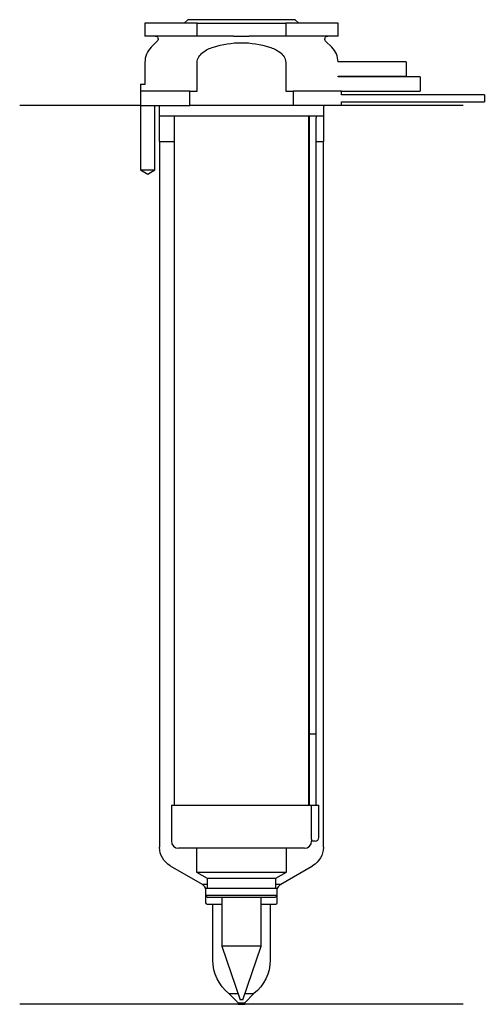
# Model space of a CAD drawing. Header units: inches. Extents: x 27 to 91, y 147 to 284.
import ezdxf

# ---------------------------------------------------------------- set-up
doc = ezdxf.new("R2010")
doc.units = ezdxf.units.IN
for name, color, linetype in [('201', 7, 'Continuous'), ('30', 7, 'Continuous'), ('32', 7, 'Continuous')]:
    doc.layers.add(name, color=color, linetype=linetype)

msp = doc.modelspace()

# ---------------------------------------------------------------- linework, layer by layer
at = {"layer": '201', "color": 113}
for p, q in [((43.43, 272.31), (26.53, 272.31)), ((43.43, 272.31), (43.43, 263.31)), ((45.43, 263.31), (45.43, 272.31)), ((45.93, 272.31), (46.03, 272.21)), ((46.03, 272.21), (46.03, 267.31)), ((69.03, 272.21), (69.13, 272.31)), ((69.03, 267.31), (69.03, 272.21)), ((88.53, 272.31), (71.53, 272.31)), ((46.03, 267.31), (46.08, 267.31)), ((46.08, 267.31), (48.13, 267.31)), ((46.08, 267.31), (46.08, 168.66)), ((66.93, 267.31), (66.98, 267.31)), ((67.98, 267.31), (68.98, 267.31)), ((68.98, 168.66), (68.98, 267.31)), ((68.98, 267.31), (69.03, 267.31)), ((43.43, 263.31), (44.43, 262.74)), ((44.43, 262.74), (45.43, 263.31)), ((47.58, 166.07), (52.02, 163.5)), ((63.03, 163.5), (67.48, 166.07)), ((52.02, 163.5), (52.72, 163.5)), ((52.4, 163.12), (52.02, 163.5)), ((52.52, 162.83), (52.52, 160.9)), ((62.33, 163.5), (63.03, 163.5)), ((62.53, 160.9), (62.53, 162.83)), ((63.03, 163.5), (62.65, 163.12)), ((52.72, 160.7), (53.53, 160.7)), ((53.53, 152.88), (53.53, 160.7)), ((53.53, 160.7), (54.78, 160.7)), ((60.28, 160.7), (61.53, 160.7)), ((61.53, 160.7), (61.53, 152.88)), ((61.53, 160.7), (62.33, 160.7)), ((57.08, 146.9), (55.78, 148.2)), ((55.78, 148.2), (57.02, 148.2)), ((59.28, 148.2), (57.98, 146.9)), ((58.03, 148.2), (59.28, 148.2)), ((57.08, 146.7), (26.53, 146.7)), ((57.08, 146.9), (57.08, 146.7)), ((57.08, 146.9), (57.98, 146.9)), ((57.08, 146.7), (57.98, 146.7)), ((57.98, 146.7), (57.98, 146.9)), ((88.53, 146.7), (57.98, 146.7))]:
    msp.add_line(p, q, dxfattribs=at)
at = {"layer": '201', "color": 113, "extrusion": (0, 0, -1)}
for centre, radius, start, end in [((-49.08, 168.66), 3, 300, 360), ((-65.98, 168.66), 3, 180, 240), ((-59.53, 152.88), 6, -51.3178, 0), ((-55.53, 152.88), 6, 180, 231.3178)]:
    msp.add_arc(centre, radius, start, end, dxfattribs=at)
at = {"layer": '201', "color": 113}
for centre, radius, start, end in [((52.12, 162.83), 0.4, 0, 45), ((62.93, 162.83), 0.4, 135, 180), ((52.72, 160.9), 0.2, 180, 270), ((62.33, 160.9), 0.2, -90, 0)]:
    msp.add_arc(centre, radius, start, end, dxfattribs=at)
at = {"layer": '30', "color": 113}
for p, q in [((44.03, 283.81), (44.03, 282.01)), ((51.34, 283.81), (44.03, 283.81)), ((50.03, 284.31), (49.53, 283.81)), ((65.03, 284.31), (50.03, 284.31)), ((51.34, 282.01), (51.34, 283.81)), ((51.34, 283.81), (63.71, 283.81)), ((63.71, 283.81), (63.71, 282.01)), ((71.03, 283.81), (63.71, 283.81)), ((65.53, 283.81), (65.03, 284.31)), ((71.03, 282.01), (71.03, 283.81)), ((51.34, 282.01), (44.03, 282.01)), ((45.76, 281.33), (44.9, 280.48)), ((56.43, 282.01), (51.34, 282.01)), ((63.71, 282.01), (58.62, 282.01)), ((71.03, 282.01), (63.71, 282.01)), ((70.15, 280.48), (69.29, 281.33)), ((44.03, 278.35), (44.03, 275.31)), ((51.34, 274.31), (51.34, 278.35)), ((63.71, 278.35), (63.71, 274.31)), ((43.43, 275.31), (44.06, 275.31)), ((43.43, 275.31), (43.43, 263.31)), ((71.03, 276.31), (71.03, 276.41)), ((50.31, 274.31), (43.53, 274.31)), ((50.31, 274.31), (51.34, 274.31)), ((50.31, 272.31), (50.31, 274.31)), ((63.71, 274.31), (64.74, 274.31)), ((64.74, 274.31), (64.74, 272.31)), ((71.53, 274.31), (64.74, 274.31)), ((71.53, 273.81), (71.53, 274.31)), ((91.48, 273.81), (71.53, 273.81)), ((71.53, 272.31), (71.53, 272.81)), ((71.53, 272.81), (91.48, 272.81)), ((91.48, 273.81), (91.48, 272.81)), ((43.53, 272.31), (50.31, 272.31)), ((45.43, 263.31), (45.43, 272.31)), ((46.03, 272.31), (46.03, 270.81)), ((64.74, 272.31), (50.31, 272.31)), ((71.53, 272.31), (64.74, 272.31)), ((69.03, 270.81), (69.03, 272.31)), ((69.03, 270.81), (46.03, 270.81)), ((48.13, 270.81), (48.13, 174.51)), ((66.93, 174.51), (66.93, 270.81)), ((66.98, 270.31), (66.98, 184.51)), ((67.98, 184.51), (67.98, 270.31)), ((43.43, 263.31), (45.43, 263.31)), ((66.98, 184.51), (66.98, 174.51)), ((66.98, 184.51), (67.98, 184.51)), ((66.98, 184.51), (67.98, 184.51)), ((67.98, 174.51), (67.98, 184.51)), ((47.73, 174.51), (67.29, 174.51)), ((47.73, 174.51), (47.73, 169.51)), ((67.29, 174.51), (67.29, 170.01)), ((67.29, 174.51), (68.33, 174.51)), ((68.33, 170.01), (68.33, 174.51)), ((67.83, 169.51), (67.32, 169.51)), ((66.33, 168.51), (48.73, 168.51)), ((51.23, 168.51), (51.23, 165.18)), ((63.83, 165.18), (63.83, 168.51)), ((51.23, 165.18), (63.83, 165.18)), ((51.23, 165.18), (52.72, 164.31)), ((62.33, 164.31), (63.83, 165.18)), ((52.72, 164.31), (52.72, 162.91)), ((52.72, 164.31), (62.33, 164.31)), ((62.33, 162.91), (62.33, 164.31)), ((52.52, 162.91), (52.52, 161.91)), ((52.52, 162.91), (62.53, 162.91)), ((62.53, 161.91), (62.53, 162.91)), ((52.52, 161.91), (52.82, 161.61)), ((62.53, 161.91), (52.52, 161.91)), ((62.23, 161.61), (52.82, 161.61)), ((54.78, 161.61), (54.78, 154.84)), ((60.28, 154.84), (60.28, 161.61)), ((62.23, 161.61), (62.53, 161.91)), ((54.78, 154.84), (57.33, 147.31)), ((60.28, 154.84), (54.78, 154.84)), ((57.73, 147.31), (60.28, 154.84)), ((57.73, 147.31), (57.33, 147.31))]:
    msp.add_line(p, q, dxfattribs=at)
at = {"layer": '30', "color": 113, "extrusion": (0, 0, -1)}
for centre, radius, start, end in [((-45.48, 281.61), 0.4, 90, 225), ((-69.58, 281.61), 0.4, -45, 90), ((-70.48, 270.31), 2.5, 0, 11.5383)]:
    msp.add_arc(centre, radius, start, end, dxfattribs=at)
at = {"layer": '30', "color": 113}
for centre, radius, start, end in [((47.03, 278.35), 3, 135, 180), ((68.03, 278.35), 3, 1.1144, 45), ((70.48, 270.31), 3.5, 171.7861, 180), ((48.73, 169.51), 1, 180, 270), ((66.33, 169.51), 1, -90, 0), ((67.83, 170.01), 0.5, -90, 0)]:
    msp.add_arc(centre, radius, start, end, dxfattribs=at)
for points, knots in [([(53.61, 280.48), (54.88, 280.87), (56.2, 281.1), (58.86, 281.1), (60.17, 280.87), (61.44, 280.48)], [0, 0, 0, 0, 0.5, 0.5, 1, 1, 1, 1]), ([(56.43, 282.01), (56.79, 282.01), (57.16, 282.01), (57.57, 282.01), (57.61, 282.01), (57.7, 282.01), (57.84, 282.01), (57.98, 282.01), (58.25, 282.01), (58.44, 282.01), (58.62, 282.01)], [0, 0, 0, 0, 0.5, 0.5, 0.5625, 0.5625, 0.625, 0.75, 0.75, 1, 1, 1, 1]), ([(51.34, 278.35), (51.34, 278.91), (51.7, 279.41), (52.57, 280.09), (53.09, 280.31), (53.61, 280.48)], [0, 0, 0, 0, 0.5, 0.5, 1, 1, 1, 1]), ([(61.44, 280.48), (61.96, 280.31), (62.48, 280.09), (63.35, 279.41), (63.71, 278.91), (63.71, 278.35)], [0, 0, 0, 0, 0.5, 0.5, 1, 1, 1, 1]), ([(67.29, 170.01), (67.29, 169.96), (67.29, 169.9), (67.29, 169.8), (67.3, 169.75), (67.3, 169.66), (67.3, 169.62), (67.31, 169.56), (67.31, 169.54), (67.32, 169.53), (67.32, 169.52), (67.32, 169.51)], [0, 0, 0, 0, 0.208628, 0.208628, 0.417496, 0.417496, 0.626503, 0.626503, 0.836751, 0.836751, 1, 1, 1, 1])]:
    msp.add_open_spline(points, degree=3, knots=knots, dxfattribs=at)
at = {"layer": '32', "color": 113}
for p, q in [((80.53, 278.41), (71.02, 278.41)), ((80.53, 278.41), (80.53, 276.41)), ((71.03, 276.41), (80.53, 276.41)), ((82.53, 276.31), (71.03, 276.31)), ((82.53, 276.31), (82.53, 274.31)), ((71.53, 274.31), (82.53, 274.31))]:
    msp.add_line(p, q, dxfattribs=at)

doc.saveas('drawing.dxf')
